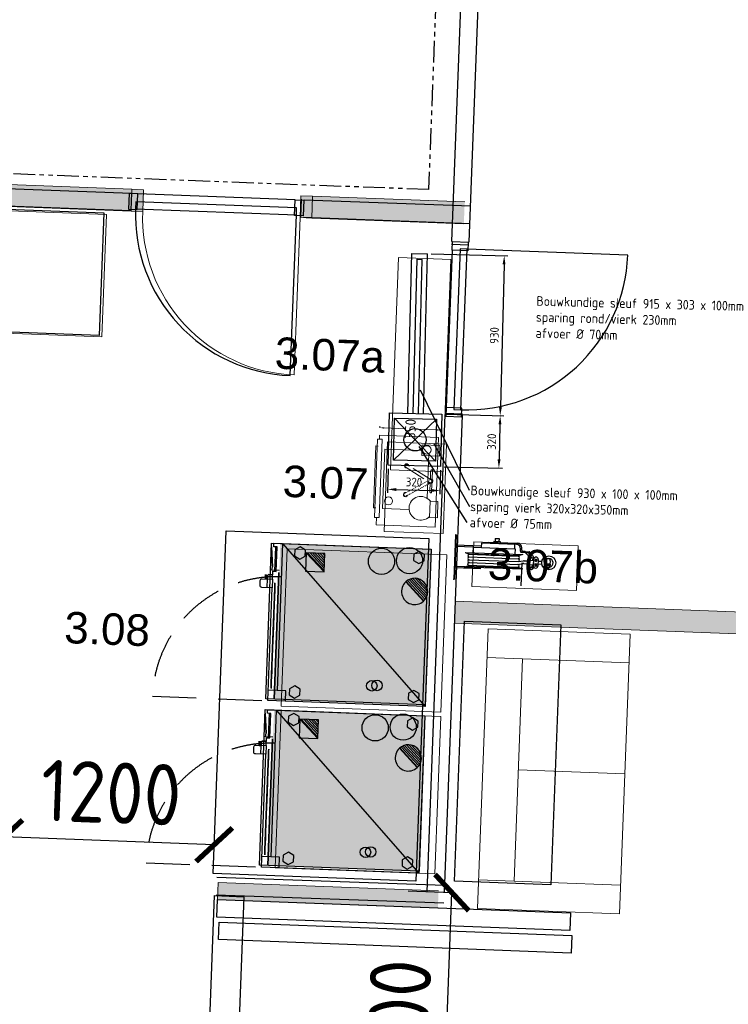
# Model space of a CAD drawing. Header units: millimetres. Extents: x 119024465 to 119292677, y 483022511 to 483148062.
# Tile 79 of 162: x 119096365 to 119100415, y 483063350 to 483068979. Entities that reach past the tile are written whole.
import ezdxf

# ---------------------------------------------------------------- set-up
doc = ezdxf.new("R2010")
doc.units = ezdxf.units.MM
doc.header["$LTSCALE"] = 100
for name, pattern in [('B0703', [468.700004, 312.5, -156.200004]), ('CONTINUA', [0]), ('NASCOSTA', [0.375, 0.25, -0.125]), ('PHANTOM', [2.5, 1.25, -0.25, 0.25, -0.25, 0.25, -0.25]), ('SMALLDASH', [0.1, 0.05, -0.05])]:
    doc.linetypes.add(name, pattern=pattern)
doc.layers.get('0').update_dxf_attribs({"linetype": 'CONTINUOUS'})
doc.layers.get('Defpoints').update_dxf_attribs({"linetype": 'CONTINUOUS'})
doc.layers.add('(22) Binnenwanden', color=1, linetype='CONTINUOUS', lineweight=0)
doc.layers.add('2', color=10, linetype='CONTINUOUS', lineweight=25)
for name, color, linetype in [('200', 2, 'CONTINUOUS'), ('200-2D', 1, 'CONTINUOUS'), ('200-3D', 1, 'CONTINUOUS'), ('202', 2, 'PHANTOM'), ('204', 1, 'CONTINUOUS'), ('204 tekst fdstp', 255, 'CONTINUOUS'), ('204-2D', 7, 'CONTINUA'), ('450-2D', 6, 'CONTINUA'), ('510', 2, 'CONTINUOUS'), ('AL31----', 5, 'CONTINUOUS'), ('APPARAAT', 3, 'CONTINUOUS'), ('BEMATING', 7, 'CONTINUOUS'), ('BT00----_RUIMTENRS', 7, 'CONTINUOUS'), ('GRI-3D', 7, 'CONTINUOUS'), ('INS-3D', 3, 'CONTINUOUS'), ('LAYER22', 12, 'CONTINUOUS'), ('LAYER32', 7, 'CONTINUOUS'), ('New_0', 7, 'CONTINUOUS'), ('New_22 Binnenwanden', 7, 'CONTINUOUS'), ('New_22 Binnenwanden Deuren', 7, 'CONTINUOUS'), ('New_22 Binnenwanden Doorsnede-arcering', 7, 'CONTINUOUS'), ('New_82 Losse inrichting.LOSSE INRICHTING', 7, 'CONTINUOUS'), ('VETRI-3D', 7, 'CONTINUOUS')]:
    doc.layers.add(name, color=color, linetype=linetype)
doc.styles.add('GENERATED_STYLE_1', font='arial.ttf')
doc.styles.get("Standard").update_dxf_attribs({"font": 'ISOCP.SHX'})
doc.dimstyles.new('GB-HOME', dxfattribs={"dimscale": 20, "dimtxt": 2.5, "dimasz": 2.5, "dimexe": 1, "dimexo": 1, "dimgap": 1, "dimtad": 1, "dimdec": 0, "dimzin": 0, "dimdsep": 46, "dimtxsty": 'Standard', "dimcen": 0.09, "dimadec": 0, "dimazin": 0, "dimtfac": 1, "dimtdec": 0, "dimtofl": 0, "dimtmove": 0, "dimatfit": 3, "dimfxl": 1, "dimtolj": 1, "dimtzin": 0, "dimarcsym": 0})
doc.dimstyles.new('PS 1-100', dxfattribs={"dimtxt": 350, "dimasz": 200, "dimexe": 1, "dimexo": 1, "dimgap": 100, "dimtad": 1, "dimdec": 0, "dimzin": 12, "dimdsep": 46, "dimtxsty": 'Standard', "dimblk": 'ARCHTICK', "dimcen": 0.09, "dimclrt": 2, "dimadec": 0, "dimazin": 0, "dimtfac": 1, "dimtdec": 0, "dimtofl": 0, "dimtmove": 0, "dimatfit": 3, "dimfxl": 1, "dimtolj": 1, "dimtzin": 0, "dimarcsym": 0})
doc.dimstyles.get("Standard").update_dxf_attribs({"dimtxt": 0.18, "dimasz": 0.18, "dimexe": 0.18, "dimexo": 0.0625, "dimgap": 0.09, "dimtad": 0, "dimtih": 1, "dimtoh": 1, "dimdec": 4, "dimzin": 0, "dimdsep": 46, "dimtxsty": 'Standard', "dimcen": 0.09, "dimadec": 0, "dimazin": 0, "dimtfac": 1, "dimtdec": 4, "dimtofl": 0, "dimtmove": 0, "dimatfit": 3, "dimfxl": 1, "dimtolj": 1, "dimtzin": 0, "dimarcsym": 0})

# ---------------------------------------------------------------- blocks, each defined once
blk = doc.blocks.new('32-PPRAS')
at = {"layer": 'LAYER32', "color": 2, "linetype": 'Continuous'}
blk.add_lwpolyline([(0, 90), (-50, 90), (-50, 0), (0, 0)], close=True, dxfattribs=at)
blk = doc.blocks.new('32-PPLAS')
at = {"layer": 'LAYER32', "color": 2, "linetype": 'Continuous'}
blk.add_lwpolyline([(0, 90), (50, 90), (50, 0), (0, 0)], close=True, dxfattribs=at)
blk = doc.blocks.new('deur90')
at = {"layer": 'LAYER22', "color": 2, "linetype": 'Continuous'}
for points in [[(-227.4, 1169.9), (-327.4, 1169.9)], [(-327.4, 199.9), (-227.4, 199.9)]]:
    blk.add_lwpolyline(points, dxfattribs=at)
at = {"layer": 'LAYER32', "color": 1, "linetype": 'Continuous'}
blk.add_lwpolyline([(-317.4, 225.4, -0.414214), (-1236.8, 1144.9), (-317.4, 1144.9)], format="xyb", dxfattribs=at)
for points in [[(-317.4, 224.9), (-317.4, 1144.9), (-277.4, 1144.9), (-277.4, 224.9), (-317.4, 224.9), (-317.4, 1144.9)], [(-232.4, 1134.9), (-232.4, 234.9)]]:
    blk.add_lwpolyline(points, dxfattribs=at)
at = {"layer": 'LAYER32', "yscale": -1, "rotation": 270.0000006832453}
for name, p in [('32-PPLAS', (-232.4, 1184.9)), ('32-PPRAS', (-232.4, 184.9))]:
    blk.add_blockref(name, p, dxfattribs=at)
blk = doc.blocks.new('_ArchTick')
at = {"color": 0, "linetype": 'ByBlock', "const_width": 0.15}
blk.add_lwpolyline([(-0.5, -0.5), (0.5, 0.5)], dxfattribs=at)
blk = doc.blocks.new('*D321')
at = {"layer": '200-2D', "color": 0, "lineweight": -2, "transparency": 16777216}
for p, q in [((119098584, 483063998.5), (119098835.8, 483063988.9)), ((119098774.2, 483062390.1), (119098834.8, 483063988.9)), ((119098523.3, 483062399.6), (119098775.2, 483062390.1))]:
    blk.add_line(p, q, dxfattribs=at)
at = {"layer": 'Defpoints', "color": 0, "transparency": 16777216}
for p in [(119098583, 483063998.5), (119098834.8, 483063988.9), (119098522.3, 483062399.7)]:
    blk.add_point(p, dxfattribs=at)
at = {"layer": '200-2D', "color": 0, "lineweight": -2, "transparency": 16777216, "xscale": 200, "yscale": 200, "zscale": 200}
for p, rotation in [((119098834.8, 483063988.9), 87.82789999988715), ((119098774.2, 483062390.1), 267.8278999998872)]:
    blk.add_blockref('_ArchTick', p, dxfattribs=dict(at, rotation=rotation))
at = {"layer": '200-2D', "color": 2, "transparency": 16777216, "insert": (119098529.7, 483063199.9), "char_height": 350, "attachment_point": 5, "rotation": 87.8279}
blk.add_mtext('\\A1;1600', dxfattribs=at)
blk = doc.blocks.new('AF')
at = {"layer": '450-2D'}
blk.add_circle((0, 0), 7.5, dxfattribs=at)
blk = doc.blocks.new('*X203')
at = {"color": 0}
for p, q in [((286.774344, 2204.447934), (296.618251, 2214.291842)), ((286.774344, 2205.862148), (295.204037, 2214.291842)), ((286.774344, 2207.276361), (293.789824, 2214.291842)), ((286.774344, 2208.690575), (292.37561, 2214.291842)), ((286.774344, 2210.104788), (290.961397, 2214.291842)), ((286.774344, 2211.519002), (289.547183, 2214.291842)), ((286.774344, 2212.933216), (288.13297, 2214.291842))]:
    blk.add_line(p, q, dxfattribs=at)
blk = doc.blocks.new('FM')
at = {"layer": '450-2D'}
for p, q in [((10.606602, 0), (0, 0)), ((0, 0), (0, -10.606602)), ((0, -10.606602), (10.606602, 0)), ((10.606602, -10.606602), (10.606602, 0)), ((0, -10.606602), (10.606602, -10.606602))]:
    blk.add_line(p, q, dxfattribs=at)
blk.add_blockref('*X203', (-286.774344, -2214.291842), dxfattribs=at)
blk = doc.blocks.new('*X205')
at = {"color": 0}
for p, q in [((313.99, 2209.04), (321.51, 2216.55)), ((314.11, 2207.74), (322.8, 2216.44)), ((314.16, 2210.62), (319.93, 2216.39)), ((314.4, 2206.62), (323.93, 2216.15)), ((314.82, 2205.62), (324.92, 2215.72)), ((315.1, 2212.98), (317.57, 2215.44)), ((315.35, 2204.74), (325.8, 2215.19)), ((315.99, 2203.96), (326.58, 2214.56))]:
    blk.add_line(p, q, dxfattribs=at)
blk = doc.blocks.new('S')
at = {"layer": '450-2D'}
blk.add_line((-5.3, -5.3), (5.3, 5.3), dxfattribs=at)
for start, end in [(45, 225), (225, 45)]:
    blk.add_arc((0, 0), 7.5, start, end, dxfattribs=at)
blk.add_blockref('*X205', (-321.49, -2209.05), dxfattribs=at)
blk = doc.blocks.new('COE201T')
at = {"layer": '200-2D'}
blk.add_lwpolyline([(0, 0), (90, 0), (90, -90), (25.5, -90), (25.5, -96, -0.414214), (24.5, -97), (21.5, -97, -0.414214), (20.5, -96), (20.5, -90), (16, -90), (16, -88), (2, -88), (2, -90), (0, -90)], format="xyb", close=True, dxfattribs=at)
at = {"layer": '200-3D'}
for points in [[(3.25, -3.77), (1.5, -6.8), (3.25, -9.83), (6.75, -9.83), (8.5, -6.8), (6.75, -3.77)], [(82.75, -3.77), (81, -6.8), (82.75, -9.83), (86.25, -9.83), (88, -6.8), (86.25, -3.77)], [(3.25, -71.87), (1.5, -74.9), (3.25, -77.93), (6.75, -77.93), (8.5, -74.9), (6.75, -71.87)], [(86.25, -77.93), (88, -74.9), (86.25, -71.87), (82.75, -71.87), (81, -74.9), (82.75, -77.93)]]:
    blk.add_lwpolyline(points, close=True, dxfattribs=at)
at = {"layer": '200-3D', "elevation": 26}
blk.add_lwpolyline([(15.5, -86.3), (15.5, -90.5), (13.5, -90.3), (13.5, -90.3), (2, -91.3), (0, -91.3), (0, -86.3)], dxfattribs=at)
at = {"layer": '200-3D', "extrusion": (0, -1, 0)}
for points, elevation in [([(16.5, 26), (16.5, 174.8), (89, 174.8), (89, 26)], 86.5), ([(25.5, 98.8), (24.35, 99.03), (23.38, 99.68), (22.73, 100.65), (22.5, 101.8), (22.5, 165.8), (22.73, 166.95), (23.38, 167.92), (24.35, 168.57), (25.5, 168.8), (80, 168.8), (81.15, 168.57), (82.12, 167.92), (82.77, 166.95), (83, 165.8), (83, 101.8), (82.77, 100.65), (82.12, 99.68), (81.15, 99.03), (80, 98.8)], 88.5)]:
    blk.add_lwpolyline(points, close=True, dxfattribs=dict(at, elevation=elevation))
at = {"layer": '200-3D', "extrusion": (1, 0, 0), "elevation": 18}
blk.add_lwpolyline([(-92.5, 92.94), (-90.5, 92.94), (-90.5, 97.94), (-92.5, 96.94)], dxfattribs=at)
at = {"layer": '200-3D'}
blk.add_circle((79, -28, 174.8), 3, dxfattribs=at)
for points in [[(0, -86.3, 26), (0, 0, 26), (89, -86.3, 26), (89, 0, 26)], [(18, -94.5, 82.94), (18, -92.5, 82.94), (21, -94.5, 82.94), (21, -92.5, 82.94)]]:
    blk.add_solid(points, dxfattribs=at)
at = {"layer": '200-3D', "invisible_edges": 15}
for points in [[(0, -86.3, 174.8), (2, -91.3, 174.8), (13.5, -90.3, 174.8), (15.5, -86.3, 174.8)], [(0, -91.3, 174.8), (2, -91.3, 174.8), (0, -86.3, 174.8)], [(0, -91.3, 26), (2, -91.3, 26), (0, -86.3, 26)], [(0, -86.3, 26), (2, -91.3, 26), (13.5, -90.3, 26), (15.5, -86.3, 26)], [(15.5, -86.3, 174.8), (15.5, -86.3, 174.8), (15.5, -90.5, 174.8), (13.5, -90.3, 174.8)], [(15.5, -86.3, 26), (15.5, -86.3, 26), (15.5, -90.5, 26), (13.5, -90.3, 26)], [(22.5, -90.5, 168.8), (16.5, -90.5, 168.8), (16.5, -90.5, 98.8), (22.5, -90.5, 98.8)], [(16.5, -90.5, 168.8), (16.5, -90.5, 174.8), (89, -90.5, 174.8), (89, -90.5, 168.8)], [(16.5, -90.5, 26), (16.5, -90.5, 98.8), (89, -90.5, 98.8), (89, -90.5, 26)], [(18, -92.5, 92.94), (18, -90.5, 92.94), (18, -90.5, 97.94), (18, -92.5, 96.94)], [(21, -92.5, 92.94), (21, -90.5, 92.94), (21, -90.5, 97.94), (21, -92.5, 96.94)], [(25.5, -90.5, 168.8), (24.35, -90.5, 168.57), (23.38, -90.5, 167.92), (22.5, -90.5, 168.8)], [(22.5, -90.5, 165.8), (22.73, -90.5, 166.95), (23.38, -90.5, 167.92), (22.5, -90.5, 168.8)], [(22.5, -90.5, 101.8), (22.73, -90.5, 100.65), (23.38, -90.5, 99.68), (22.5, -90.5, 98.8)], [(25.5, -90.5, 98.8), (24.35, -90.5, 99.03), (23.38, -90.5, 99.68), (22.5, -90.5, 98.8)], [(80, -90.5, 98.8), (81.15, -90.5, 99.03), (82.12, -90.5, 99.68), (83, -90.5, 98.8)], [(80, -90.5, 168.8), (81.15, -90.5, 168.57), (82.12, -90.5, 167.92), (83, -90.5, 168.8)], [(83, -90.5, 101.8), (82.77, -90.5, 100.65), (82.12, -90.5, 99.68), (83, -90.5, 98.8)], [(83, -90.5, 165.8), (82.77, -90.5, 166.95), (82.12, -90.5, 167.92), (83, -90.5, 168.8)], [(83, -90.5, 168.8), (89, -90.5, 168.8), (89, -90.5, 98.8), (83, -90.5, 98.8)]]:
    blk.add_3dface(points, dxfattribs=at)
at = {"layer": '204-2D'}
for p, q in [((0, -85), (90, 0)), ((0, -85), (84, -85)), ((2, -89), (16, -89)), ((19, -85), (19, -90)), ((20.5, -93), (25.5, -93))]:
    blk.add_line(p, q, dxfattribs=at)
for points in [[(90, -80), (84, -80), (84, -90)], [(20.5, -90), (25.5, -90)]]:
    blk.add_lwpolyline(points, dxfattribs=at)
at = {"layer": '204-2D', "linetype": 'NASCOSTA'}
blk.add_lwpolyline([(19, -85, 0.414214), (90, -156), (90, -90)], format="xyb", dxfattribs=at)
at = {"layer": '204-2D'}
blk.add_circle((79.31, -31), 3, dxfattribs=at)
at = {"layer": 'GRI-3D'}
blk.add_3dface([(2, -91.31, 26), (13.5, -90.31, 26), (13.5, -90.31, 169.8), (2, -91.31, 169.8)], dxfattribs=at)
at = {"layer": 'INS-3D'}
blk.add_lwpolyline([(0, 0), (89, 0), (89, -91.3), (0, -91.3)], close=True, dxfattribs=at)
at = {"layer": 'VETRI-3D'}
for points in [[(26.81, -88.5, 149.03), (35.11, -88.5, 157.33)], [(26.81, -88.5, 106.03), (35.11, -88.5, 114.33)], [(28.81, -88.5, 155.03), (37.11, -88.5, 163.33)], [(28.81, -88.5, 112.03), (37.11, -88.5, 120.33)], [(30.1, -88.5, 130.04), (35.64, -88.5, 135.58)], [(42.62, -88.5, 153.66), (48.15, -88.5, 159.2)], [(42.62, -88.5, 131.66), (48.15, -88.5, 137.2)], [(42.62, -88.5, 110.66), (48.15, -88.5, 116.2)], [(45.62, -88.5, 131.66), (51.15, -88.5, 137.2)], [(47.57, -88.5, 146.87), (55.87, -88.5, 155.17)], [(47.57, -88.5, 103.87), (55.87, -88.5, 112.17)], [(53.57, -88.5, 148.87), (61.87, -88.5, 157.17)], [(53.57, -88.5, 105.87), (61.87, -88.5, 114.17)], [(64.16, -88.5, 130.28), (69.69, -88.5, 135.81)], [(69.99, -88.5, 157.95), (75.53, -88.5, 163.49)], [(69.99, -88.5, 114.95), (75.53, -88.5, 120.49)], [(71.99, -88.5, 123.95), (77.53, -88.5, 129.49)], [(76.17, -88.5, 147.17), (78.94, -88.5, 149.94)], [(76.17, -88.5, 104.17), (78.94, -88.5, 106.94)]]:
    blk.add_polyline3d(points, dxfattribs=at)
at = {"layer": 'VETRI-3D', "invisible_edges": 15}
blk.add_3dface([(22.5, -88.5, 98.8), (22.5, -88.5, 168.8), (83, -88.5, 168.8), (83, -88.5, 98.8)], dxfattribs=at)
at = {"layer": '450-2D'}
for name, p in [('AF', (7, -12.15)), ('S', (24.47, -8.56)), ('AF', (8, -28.15)), ('FM', (4.7, -60.7))]:
    blk.add_blockref(name, p, dxfattribs=at)
at = {"layer": 'INS-3D', "flags": 9}
for tag, p in [('DIST', (0, 0)), ('ANGOLO', (0, -1.5))]:
    blk.add_attdef(tag, p, '', height=1, dxfattribs=at)
blk = doc.blocks.new('*D322')
at = {"layer": '200-2D', "color": 0, "lineweight": -2, "transparency": 16777216}
for p, q in [((119096277.8, 483064321.3), (119096277.2, 483064307)), ((119097476.4, 483064262.6), (119096277.2, 483064308)), ((119097476.9, 483064275.8), (119097476.3, 483064261.6))]:
    blk.add_line(p, q, dxfattribs=at)
at = {"layer": 'Defpoints', "color": 0, "transparency": 16777216}
for p in [(119096277.2, 483064308), (119096277.8, 483064322.3), (119097476.9, 483064276.8)]:
    blk.add_point(p, dxfattribs=at)
at = {"layer": '200-2D', "color": 0, "lineweight": -2, "transparency": 16777216, "xscale": 200, "yscale": 200, "zscale": 200}
for p, rotation in [((119096277.2, 483064308), 177.8278999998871), ((119097476.4, 483064262.6), 357.8278999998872)]:
    blk.add_blockref('_ArchTick', p, dxfattribs=dict(at, rotation=rotation))
at = {"layer": '200-2D', "color": 2, "transparency": 16777216, "insert": (119096887.2, 483064560.1), "char_height": 350, "attachment_point": 5, "rotation": 357.8279}
blk.add_mtext('\\A1;1200', dxfattribs=at)
blk = doc.blocks.new('*D381')
at = {"layer": '204', "color": 0, "linetype": 'Continuous', "lineweight": 0, "transparency": 16777216}
for p, q in [((46552.9, 18476.2), (46544.3, 18476.2)), ((46552.9, 18126.2), (46544.3, 18126.2))]:
    blk.add_line(p, q, dxfattribs=at)
at = {"layer": '204', "color": 1, "linetype": 'Continuous', "lineweight": 0, "transparency": 16777216}
for p, q in [((46544.5, 18451.2), (46544.5, 18331.3)), ((46544.5, 18151.2), (46544.5, 18271.2))]:
    blk.add_line(p, q, dxfattribs=at)
for points in [[(46540.3, 18451.2), (46548.6, 18451.2), (46544.5, 18476.2)], [(46540.3, 18151.2), (46548.6, 18151.2), (46544.5, 18126.2)]]:
    blk.add_solid(points, dxfattribs=at)
at = {"layer": 'Defpoints', "color": 0, "linetype": 'Continuous', "lineweight": 0, "transparency": 16777216}
for p in [(46544.5, 18476.2), (46552.9, 18476.2), (46552.9, 18126.2)]:
    blk.add_point(p, dxfattribs=at)
at = {"layer": '204', "color": 7, "linetype": 'Continuous', "lineweight": 0, "transparency": 16777216, "insert": (46544.5, 18301.2), "char_height": 60, "attachment_point": 5}
blk.add_mtext('\\A1;350', dxfattribs=at)
blk = doc.blocks.new('slanghaspel')
at = {"layer": '2'}
for p, q in [((-435.8, 240.1), (-435.8, 214.7)), ((-435.8, 240.1), (-235.8, 240.1)), ((-394.6, 240.1), (-394.6, 246.5)), ((-394.6, 246.5), (-229.4, 246.5)), ((-365.9, 252.8), (-327.8, 252.8)), ((-365.9, 252.8), (-365.9, 246.5)), ((-357.9, 268.7), (-335.7, 268.7)), ((-357.9, 268.7), (-357.9, 252.8)), ((-335.7, 268.7), (-335.7, 252.8)), ((-327.8, 252.8), (-327.8, 246.5)), ((-245.4, 240.1), (-245.4, 214.7)), ((-527, 183), (-507, 176.2)), ((-527, 183), (-197, 183)), ((-507, 176.2), (-217, 176.2)), ((-501.9, 173.3), (-222, 173.3)), ((-482.6, 214.7), (-482.6, 183)), ((-482.6, 214.7), (-241.4, 214.7)), ((-241.4, 214.7), (-241.4, 183)), ((-197, 183), (-217, 176.2)), ((-210.4, 201.3), (-210.4, 214.7)), ((-204, 207.7), (-204, 221.1)), ((-182.9, 195), (-204, 195)), ((-182.9, 201.3), (-197.7, 201.3)), ((-182.9, 195), (-159.9, 193.9)), ((-164.7, 177.7), (-182.9, 195)), ((-182.7, 201.3), (-159.6, 200.3)), ((-164.7, 177.7), (-158.3, 177.7)), ((-164.7, 101.5), (-164.7, 177.7)), ((-158.3, 177.7), (-159.9, 193.9)), ((-158.3, 101.5), (-158.3, 177.7)), ((-158.3, 171.9), (-139.3, 167.2)), ((-164.7, 101.5), (-164.7, 114.2)), ((-158.3, 152.3), (-132.9, 152.3)), ((-158.3, 126.9), (-132.9, 126.9)), ((-158.3, 101.5), (-158.3, 115)), ((-139.3, 167.2), (-139.3, 152.3)), ((-139.3, 112), (-139.3, 126.9)), ((-132.9, 120.6), (-132.9, 158.6)), ((-132.9, 126.9), (-132.9, 152.3)), ((-120.2, 159.1), (-125.5, 156)), ((-125.5, 156), (-125.5, 149.9)), ((-125.5, 149.9), (-120.2, 146.9)), ((-120.2, 132.6), (-125.5, 129.5)), ((-125.5, 129.5), (-125.5, 123.4)), ((-125.5, 123.4), (-120.2, 120.3)), ((-121, 157.8), (-121, 148.2)), ((-121, 131.3), (-121, 121.8)), ((-114.9, 156), (-120.2, 159.1)), ((-120.2, 146.9), (-114.9, 149.9)), ((-114.9, 129.5), (-120.2, 132.6)), ((-120.2, 120.3), (-114.9, 123.4)), ((-119.4, 157.8), (-119.4, 148.2)), ((-119.4, 131.3), (-119.4, 121.8)), ((-114.9, 149.9), (-114.9, 156)), ((-114.9, 123.4), (-114.9, 129.5)), ((-107.6, 158.6), (-107.6, 120.6)), ((-107.6, 148.9), (-85.9, 148.9)), ((-107.6, 132.5), (-85.7, 132.5)), ((-58.2, 133.7), (-58.2, 165.2)), ((-38.7, 133.1), (-57.6, 133.1)), ((-56.1, 127), (-57.4, 127)), ((-57.1, 166), (-47.3, 166)), ((-40.3, 127), (-56.1, 127)), ((-56.1, 116.2), (-56.1, 124.4)), ((-56.1, 116.2), (-55.4, 115.5)), ((-40.3, 116.2), (-56.1, 116.2)), ((-40.9, 115.5), (-55.4, 115.5)), ((-53.4, 130.7), (-55.1, 130.7)), ((-53.4, 129.5), (-55.1, 129.5)), ((-54, 115.5), (-54, 112.6)), ((-41.3, 130.7), (-43, 130.7)), ((-41.3, 129.5), (-43, 129.5)), ((-42.4, 115.5), (-42.4, 112.6)), ((-40.3, 116.2), (-40.9, 115.5)), ((-39, 127), (-40.3, 127)), ((-40.3, 116.2), (-40.3, 124.4)), ((-39.9, 153.8), (-39.9, 158.7)), ((-37.5, 134.3), (-37.5, 150.7)), ((-527, 100.5), (-507, 107.2)), ((-527, 100.5), (-197, 100.5)), ((-507, 107.2), (-217, 107.2)), ((-501.9, 109.9), (-222, 109.9)), ((-435.8, 92.7), (-435.8, 100.5)), ((-197, 100.5), (-217, 107.2)), ((-164.7, 101.5), (-158.3, 101.5)), ((-158.3, 107.3), (-139.3, 112)), ((-52.8, 111.3), (-43.6, 111.3)), ((-580.9, 28.1), (-584.9, 28.1))]:
    blk.add_line(p, q, dxfattribs=at)
for centre, radius in [((-46.7, 141.2), 40), ((-146.3, 112.7), 2.19), ((-145.9, 166.3), 2.01), ((-120.2, 153), 4.84), ((-120.2, 126.5), 4.84)]:
    blk.add_circle(centre, radius, dxfattribs=at)
for centre, radius, start, end in [((-235.8, 214.7), 25.4, 0, 90), ((-229.4, 221.1), 25.4, 0, 90), ((-204, 201.3), 6.35, 180, 270), ((-197.7, 207.7), 6.35, 180, 270), ((-160.1, 197.1), 3.2, 274.1742, 96.0627), ((-145.6, 166.4), 12.7, 299.9215, 155.9921), ((-120.2, 158.6), 12.7, 0, 180), ((-178.2, 139.7), 22, 334.4678, 25.5322), ((-145.6, 112.7), 12.7, 204.0079, 60.0785), ((-113.1, 139.7), 22, 154.4678, 205.5322), ((-120.2, 120.6), 12.7, 180, 0), ((-46.7, 141.2), 25.1, 118.4492, 248.4354), ((-57.3, 130.1), 3.05, 91.4493, 268.5507), ((-57.1, 164.8), 1.22, 90, 165.5462), ((-57.6, 133.7), 0.609, 180, 270), ((-59.1, 124.4), 3.04, 0, 59.7263), ((-58.1, 130.1), 3.14, 284.1579, 75.8421), ((-51.7, 130.1), 1.81, 144.163, 180), ((-51.7, 130.1), 1.81, 180, 215.837), ((-50, 128.9), 3.87, 119.836, 144.163), ((-50, 131.3), 3.87, 215.837, 240.164), ((-48.9, 126.9), 6.09, 103.3639, 119.836), ((-48.9, 133.2), 6.09, 240.164, 256.6361), ((-48.2, 123.9), 9.23, 90, 103.3639), ((-48.2, 136.3), 9.23, 256.6361, 270), ((-48.2, 123.9), 9.23, 76.6361, 90), ((-48.2, 136.3), 9.23, 270, 283.3639), ((-47.3, 158.7), 7.31, 0, 90), ((-46.7, 141.2), 25.1, 285.5093, 90.6965), ((-47.4, 126.9), 6.09, 60.164, 76.6361), ((-47.4, 133.2), 6.09, 283.3639, 299.836), ((-46.3, 128.9), 3.87, 35.837, 60.164), ((-46.3, 131.3), 3.87, 299.836, 324.163), ((-44.7, 130.1), 1.81, 0, 35.837), ((-44.7, 130.1), 1.81, 324.163, 0), ((-38.2, 130.1), 3.14, 104.1579, 255.8421), ((-37.2, 124.4), 3.04, 120.2737, 180), ((-37.5, 153.8), 2.44, 180, 250.5288), ((-39, 130.1), 3.05, 271.4493, 88.5507), ((-38.7, 134.3), 1.22, 270, 0), ((-38.7, 150.4), 1.22, 24.4698, 70.5288), ((-52.8, 112.6), 1.22, 180, 270), ((-43.6, 112.6), 1.22, 270, 0)]:
    blk.add_arc(centre, radius, start, end, dxfattribs=at)
at = {"layer": '2', "linetype": 'ByBlock'}
for p in [(-527, 100.5), (-527, 100.5), (-197, 100.5), (-584.9, 28.1), (-584.9, 28.1)]:
    blk.add_point(p, dxfattribs=at)
at = {"layer": '510'}
for p, q in [((-580.9, 282), (-584.9, 282)), ((-584.9, 282), (-584.9, 28.1)), ((-580.9, 282), (-580.9, 28.1)), ((-435.8, 221.6), (-580.9, 221.6)), ((-482.6, 214.7), (-580.9, 214.7)), ((-501.9, 157.5), (-222, 157.5)), ((-501.9, 141.6), (-222, 141.6)), ((-501.9, 125.7), (-222, 125.7)), ((-222, 141.6), (-191.9, 147.1)), ((-222, 125.7), (-193.5, 131.2)), ((-199.2, 4.4), (-199.2, 134.7)), ((-188.8, 131.7), (-164.7, 131.7)), ((-187.4, 147.5), (-164.7, 147.5)), ((-527, 100.5), (-580.9, 100.5)), ((-435.8, 92.7), (-580.6, 92.7))]:
    blk.add_line(p, q, dxfattribs=at)
for centre, radius, start, end in [((-501.9, 165.4), 7.93, 90, 270), ((-222, 165.4), 7.93, 270, 90), ((-501.9, 149.5), 7.93, 90, 270), ((-501.9, 133.7), 7.93, 90, 270), ((-501.9, 117.8), 7.93, 90, 270), ((-222, 149.5), 7.93, 270, 90), ((-222, 133.7), 7.93, 270, 291.7039), ((-222, 117.8), 7.93, 270, 90), ((-188.8, 106.3), 25.4, 90, 100.852), ((-187.4, 122.1), 25.4, 90, 100.3532)]:
    blk.add_arc(centre, radius, start, end, dxfattribs=at)
blk = doc.blocks.new('*D267')
at = {"color": 0, "linetype": 'ByBlock', "transparency": 16777216}
for p, q in [((-33173.5, 88621.7), (-32735.6, 88621.7)), ((-32755.6, 88571.7), (-32755.6, 87757)), ((-33068.5, 87707), (-32735.6, 87707))]:
    blk.add_line(p, q, dxfattribs=at)
for points in [[(-32764, 88571.7), (-32747.3, 88571.7), (-32755.6, 88621.7)], [(-32764, 87757), (-32747.3, 87757), (-32755.6, 87707)]]:
    blk.add_solid(points, dxfattribs=at)
at = {"layer": 'Defpoints', "color": 0, "linetype": 'ByBlock', "transparency": 16777216}
for p in [(-33193.5, 88621.7), (-33088.5, 87707), (-32755.6, 87707)]:
    blk.add_point(p, dxfattribs=at)
at = {"color": 0, "linetype": 'ByBlock', "transparency": 16777216, "insert": (-32800.6, 88164.4), "char_height": 50, "attachment_point": 5, "rotation": 90}
blk.add_mtext('\\A1;930', dxfattribs=at)
blk = doc.blocks.new('*D266')
at = {"color": 0, "linetype": 'ByBlock', "transparency": 16777216}
for p, q in [((-33068.5, 87707), (-32735.6, 87707)), ((-32755.6, 87657), (-32755.6, 87457)), ((-33068.5, 87407), (-32735.6, 87407))]:
    blk.add_line(p, q, dxfattribs=at)
for points in [[(-32764, 87657), (-32747.3, 87657), (-32755.6, 87707)], [(-32764, 87457), (-32747.3, 87457), (-32755.6, 87407)]]:
    blk.add_solid(points, dxfattribs=at)
at = {"layer": 'Defpoints', "color": 0, "linetype": 'ByBlock', "transparency": 16777216}
for p in [(-33088.5, 87707), (-33088.5, 87407), (-32755.6, 87407)]:
    blk.add_point(p, dxfattribs=at)
at = {"color": 0, "linetype": 'ByBlock', "transparency": 16777216, "insert": (-32800.6, 87557), "char_height": 50, "attachment_point": 5, "rotation": 90}
blk.add_mtext('\\A1;320', dxfattribs=at)
blk = doc.blocks.new('*D265')
at = {"color": 0, "linetype": 'ByBlock', "transparency": 16777216}
for p, q in [((-33388.5, 87387), (-33388.5, 87249.9)), ((-33088.5, 87387), (-33088.5, 87249.9)), ((-33338.5, 87269.9), (-33138.5, 87269.9))]:
    blk.add_line(p, q, dxfattribs=at)
for points in [[(-33338.5, 87278.3), (-33338.5, 87261.6), (-33388.5, 87269.9)], [(-33138.5, 87278.3), (-33138.5, 87261.6), (-33088.5, 87269.9)]]:
    blk.add_solid(points, dxfattribs=at)
at = {"layer": 'Defpoints', "color": 0, "linetype": 'ByBlock', "transparency": 16777216}
for p in [(-33388.5, 87407), (-33088.5, 87407), (-33088.5, 87269.9)]:
    blk.add_point(p, dxfattribs=at)
at = {"color": 0, "linetype": 'ByBlock', "transparency": 16777216, "insert": (-33238.5, 87314.9), "char_height": 50, "attachment_point": 5}
blk.add_mtext('\\A1;320', dxfattribs=at)
blk = doc.blocks.new('Kubus 23[11]_1', base_point=(-6719.5, 41393.8))
at = {"layer": 'New_82 Losse inrichting.LOSSE INRICHTING', "color": 2, "linetype": 'B0703', "lineweight": 0, "flags": 128}
blk.add_lwpolyline([(-6419.5, 40179.3), (-6419.5, 41393.8), (-6719.5, 41393.8), (-6719.5, 40179.3)], close=True, dxfattribs=at)
blk = doc.blocks.new('Wall_3_1', base_point=(-7612.8, 37735.5))
at = {"layer": 'New_22 Binnenwanden Doorsnede-arcering', "linetype": 'Continuous', "lineweight": 0, "true_color": 0x000000}
blk.add_hatch(color=18, dxfattribs=at).paths.add_polyline_path([(-6353.1, 37785.6), (-7612.8, 37785.5), (-7612.8, 37685.5), (-6353.1, 37685.6)])
at = {"layer": 'New_22 Binnenwanden', "color": 2, "linetype": 'Continuous', "lineweight": 0, "flags": 128}
for points in [[(-6353.1, 37785.6), (-7612.8, 37785.5)], [(-7612.8, 37685.5), (-7612.8, 37785.5)], [(-7612.8, 37685.5), (-6353.1, 37685.6)]]:
    blk.add_lwpolyline(points, dxfattribs=at)
blk = doc.blocks.new('D2 24[31]_1')
at = {"layer": 'New_22 Binnenwanden Doorsnede-arcering', "linetype": 'Continuous', "lineweight": 0, "true_color": 0x000000}
for points in [[(-2284.3, 39318.2), (-2217.3, 39318.2), (-2217.3, 39443.2), (-2284.3, 39443.2)], [(-284.3, 39443.2), (-351.3, 39443.2), (-351.3, 39318.2), (-284.3, 39318.2)]]:
    blk.add_hatch(color=18, dxfattribs=at).paths.add_polyline_path(points)
at = {"layer": 'New_22 Binnenwanden Deuren', "color": 1, "linetype": 'Continuous', "lineweight": 0}
for p, q in [((-2217.3, 39443.2), (-2284.3, 39443.2)), ((-2284.3, 39443.2), (-2284.3, 39318.2)), ((-2217.3, 39318.2), (-2217.3, 39443.2)), ((-284.3, 39443.2), (-351.3, 39443.2)), ((-351.3, 39443.2), (-351.3, 39318.2)), ((-284.3, 39318.2), (-284.3, 39443.2)), ((-2284.3, 39318.2), (-2217.3, 39318.2)), ((-2217.3, 39318.2), (-2217.3, 38385.2)), ((-351.3, 39318.2), (-284.3, 39318.2)), ((-351.3, 39318.2), (-351.3, 38385.2))]:
    blk.add_line(p, q, dxfattribs=at)
at = {"layer": 'New_22 Binnenwanden Deuren', "color": 2, "linetype": 'Continuous', "lineweight": 0}
for p, q in [((-2284.3, 39318.2), (-2284.3, 39443.2)), ((-2284.3, 39318.2), (-2284.3, 39443.2)), ((-284.3, 39318.2), (-284.3, 39443.2)), ((-284.3, 39318.2), (-284.3, 39443.2))]:
    blk.add_line(p, q, dxfattribs=at)
at = {"layer": 'New_22 Binnenwanden Deuren', "color": 9, "linetype": 'Continuous', "lineweight": 0}
for centre, start, end in [((-2217.3, 39318.2), 270, 0), ((-351.3, 39318.2), 180, 270)]:
    blk.add_arc(centre, 933, start, end, dxfattribs=at)
blk = doc.blocks.new('Wall_73_1', base_point=(-6290.6, 39380.7))
at = {"layer": 'New_22 Binnenwanden Doorsnede-arcering', "linetype": 'Continuous', "lineweight": 0, "true_color": 0x000000}
for points in [[(-6228.1, 39318.2), (-2284.3, 39318.2), (-2284.3, 39443.2), (-6228.1, 39443.2)], [(-284.3, 39318.2), (2559.4, 39318.2), (2559.4, 39443.2), (-284.3, 39443.2)]]:
    blk.add_hatch(color=18, dxfattribs=at).paths.add_polyline_path(points)
at = {"layer": 'New_22 Binnenwanden', "color": 2, "linetype": 'Continuous', "lineweight": 0}
for p, q in [((-2284.3, 39318.2), (-2284.3, 39443.2)), ((-284.3, 39318.2), (-284.3, 39443.2))]:
    blk.add_line(p, q, dxfattribs=at)
at = {"layer": 'New_22 Binnenwanden', "color": 2, "linetype": 'Continuous', "lineweight": 0, "flags": 128}
for points in [[(-2284.3, 39443.2), (-6228.1, 39443.2)], [(2559.4, 39443.2), (-284.3, 39443.2)], [(2559.4, 39318.2), (2559.4, 39443.2)], [(-6228.1, 39318.2), (-2284.3, 39318.2)], [(-284.3, 39318.2), (2559.4, 39318.2)]]:
    blk.add_lwpolyline(points, dxfattribs=at)
at = {"layer": 'New_22 Binnenwanden Deuren', "color": 9, "linetype": 'Continuous', "lineweight": 0}
blk.add_blockref('D2 24[31]_1', (0, 0), dxfattribs=at)
blk = doc.blocks.new('D1 24[34]_1')
at = {"layer": 'New_22 Binnenwanden Doorsnede-arcering', "linetype": 'Continuous', "lineweight": 0, "true_color": 0x000000}
for points in [[(-8256.6, 41726), (-8256.6, 41601), (-8189.6, 41601), (-8189.6, 41726)], [(-7222.6, 41601), (-7222.6, 41726), (-7289.6, 41726), (-7289.6, 41601)]]:
    blk.add_hatch(color=18, dxfattribs=at).paths.add_polyline_path(points)
at = {"layer": 'New_22 Binnenwanden Deuren', "color": 1, "linetype": 'Continuous', "lineweight": 0}
for p, q in [((-8256.6, 41726), (-8189.6, 41726)), ((-8256.6, 41601), (-8256.6, 41726)), ((-8189.6, 41726), (-8189.6, 41601)), ((-7289.6, 41601), (-7289.6, 41726)), ((-7289.6, 41726), (-7222.6, 41726)), ((-7222.6, 41726), (-7222.6, 41601)), ((-8189.6, 41601), (-8256.6, 41601)), ((-7222.6, 41601), (-7289.6, 41601)), ((-7289.6, 41601), (-7289.6, 40701))]:
    blk.add_line(p, q, dxfattribs=at)
at = {"layer": 'New_22 Binnenwanden Deuren', "color": 2, "linetype": 'Continuous', "lineweight": 0}
for p, q in [((-8256.6, 41601), (-8256.6, 41726)), ((-8256.6, 41601), (-8256.6, 41726)), ((-7222.6, 41601), (-7222.6, 41726)), ((-7222.6, 41601), (-7222.6, 41726))]:
    blk.add_line(p, q, dxfattribs=at)
at = {"layer": 'New_22 Binnenwanden Deuren', "color": 9, "linetype": 'Continuous', "lineweight": 0}
blk.add_arc((-7289.6, 41601), 900, 180, 270, dxfattribs=at)
blk = doc.blocks.new('Wall_74_1', base_point=(-6290.6, 41663.5))
at = {"layer": 'New_22 Binnenwanden Doorsnede-arcering', "linetype": 'Continuous', "lineweight": 0, "true_color": 0x000000}
for points in [[(-13277.5, 41601), (-8256.6, 41601), (-8256.6, 41726), (-13277.5, 41726)], [(-7222.6, 41601), (-6353.1, 41601), (-6353.1, 41726), (-7222.6, 41726)]]:
    blk.add_hatch(color=18, dxfattribs=at).paths.add_polyline_path(points)
at = {"layer": 'New_22 Binnenwanden', "color": 2, "linetype": 'Continuous', "lineweight": 0}
for p, q in [((-8256.6, 41601), (-8256.6, 41726)), ((-7222.6, 41601), (-7222.6, 41726))]:
    blk.add_line(p, q, dxfattribs=at)
at = {"layer": 'New_22 Binnenwanden', "color": 2, "linetype": 'Continuous', "lineweight": 0, "flags": 128}
for points in [[(-8256.6, 41726), (-12131.5, 41726)], [(-6353.1, 41726), (-7222.6, 41726)], [(-13277.5, 41601), (-8256.6, 41601)], [(-7222.6, 41601), (-6353.1, 41601)]]:
    blk.add_lwpolyline(points, dxfattribs=at)
at = {"layer": 'New_22 Binnenwanden Deuren', "color": 9, "linetype": 'Continuous', "lineweight": 0}
blk.add_blockref('D1 24[34]_1', (0, 0), dxfattribs=at)
blk = doc.blocks.new('Kubus 23[25]_1', base_point=(-13185.3, 40876))
at = {"layer": 'New_82 Losse inrichting.LOSSE INRICHTING', "color": 2, "linetype": 'Continuous', "lineweight": 0, "flags": 128}
blk.add_lwpolyline([(-8396.3, 41576), (-13185.3, 41576), (-13185.3, 40876), (-8396.3, 40876)], close=True, dxfattribs=at)
blk = doc.blocks.new('Kubus 23[65]_1', base_point=(-7291.1, 37881.3))
at = {"layer": 'New_82 Losse inrichting.LOSSE INRICHTING', "color": 2, "linetype": 'Continuous', "lineweight": 0, "flags": 128}
blk.add_lwpolyline([(-6378.1, 38781.3), (-7291.1, 38781.3), (-7291.1, 37881.3), (-6378.1, 37881.3)], close=True, dxfattribs=at)
blk = doc.blocks.new('Kubus 23[66]_1', base_point=(-7291.1, 38805.6))
at = {"layer": 'New_82 Losse inrichting.LOSSE INRICHTING', "color": 2, "linetype": 'Continuous', "lineweight": 0, "flags": 128}
blk.add_lwpolyline([(-6378.1, 39705.6), (-7291.1, 39705.6), (-7291.1, 38805.6), (-6378.1, 38805.6)], close=True, dxfattribs=at)
blk = doc.blocks.new('Bankstel 2-zits 23 KM[89]_1', base_point=(-5314.5, 38493.3))
at = {"layer": 'New_82 Losse inrichting.LOSSE INRICHTING', "color": 2, "linetype": 'Continuous', "lineweight": 0}
for p, q in [((-5314.5, 39293.3), (-6127.3, 39293.3)), ((-6127.3, 39293.3), (-6127.3, 37693.3)), ((-5314.5, 37693.3), (-5314.5, 39293.3)), ((-6127.3, 39129.2), (-5314.5, 39129.2)), ((-5924.1, 37857.4), (-5924.1, 39129.2)), ((-5314.5, 38493.3), (-5924.1, 38493.3)), ((-6127.3, 37857.4), (-5314.5, 37857.4)), ((-6127.3, 37693.3), (-5314.5, 37693.3))]:
    blk.add_line(p, q, dxfattribs=at)
blk = doc.blocks.new('Kubus 24[142]_1', base_point=(-6741.8, 39826.9))
at = {"layer": 'New_82 Losse inrichting.LOSSE INRICHTING', "color": 2, "linetype": 'Continuous', "lineweight": 0, "flags": 128}
blk.add_lwpolyline([(-6404.7, 40338.9), (-6741.8, 40338.9), (-6741.8, 39826.9), (-6404.7, 39826.9)], close=True, dxfattribs=at)
blk = doc.blocks.new('Kubus 24[143]_1', base_point=(-6228.1, 39530.5))
at = {"layer": 'New_82 Losse inrichting.LOSSE INRICHTING', "color": 2, "linetype": 'Continuous', "lineweight": 0, "flags": 128}
blk.add_lwpolyline([(-5630.9, 39786.7), (-6228.1, 39786.7), (-6228.1, 39530.5), (-5630.9, 39530.5)], close=True, dxfattribs=at)
blk = doc.blocks.new('haccphandenwasbak')
at = {"layer": '200', "lineweight": 0}
for p, q in [((186.9, -56), (146.9, -56)), ((254.7, -56), (214.8, -56)), ((190.1, -66.4), (134.3, -66.4)), ((267.2, -66.4), (211.4, -66.4))]:
    blk.add_line(p, q, dxfattribs=at)
for centre, radius, start, end in [((118.6, 82.1), 12.4, 344.1662, 257.0862), ((283.1, 82.1), 12.4, 282.9138, 195.8338), ((200.9, -56.8), 14.1, 96.837, 176.7575), ((200.9, -56.8), 14.1, 334.2825, 21.9105), ((200.8, -57.2), 14.1, 220.8086, 319.1914)]:
    blk.add_arc(centre, radius, start, end, dxfattribs=at)
at = {"layer": '200-2D', "linetype": 'Continuous', "lineweight": 0}
for points in [[(35.4, 58.9), (35.4, 210.7), (375, 210.7), (375, -6)], [(358.8, -42.4), (102.6, -42.4)]]:
    blk.add_lwpolyline(points, dxfattribs=at)
for points in [[(346.7, -1.4), (406.1, -1.4), (406.1, -103.2), (346.7, -103.2)], [(-7.1, -59.4), (86.3, -59.4), (86.3, -104.6), (-7.1, -104.6)]]:
    blk.add_lwpolyline(points, close=True, dxfattribs=at)
for centre, radius in [((79.2, 178.2), 23), ((379.2, -29.7), 24)]:
    blk.add_circle(centre, radius, dxfattribs=at)
blk.add_arc((43.9, -8.5), 67.9, 308.7173, 228.5902, dxfattribs=at)
at = {"layer": '202', "linetype": 'SMALLDASH', "lineweight": 0}
blk.add_lwpolyline([(195.1, -64), (109.5, 80.6, -0.681466), (124.2, 89.4), (209.8, -55.3, -0.681466)], format="xyb", close=True, dxfattribs=at)
at = {"layer": '202', "lineweight": 0}
blk.add_lwpolyline([(206.6, -64), (292.2, 80.6, 0.681466), (277.5, 89.4), (191.9, -55.3, 0.681466)], format="xyb", close=True, dxfattribs=at)
at = {"layer": '204', "lineweight": 0}
for p, q in [((188.8, -56), (186.8, -56)), ((214.8, -56), (212.8, -56)), ((211.4, -66.4), (190.1, -66.4))]:
    blk.add_line(p, q, dxfattribs=at)
at = {"layer": '204', "linetype": 'Continuous', "lineweight": 0}
blk.add_lwpolyline([(430.2, 243.2), (452.3, 243.2), (452.3, -93.9), (-60.2, -93.9), (-60.2, 243.2), (-18.4, 243.2)], dxfattribs=at)
at = {"layer": '204', "lineweight": 0}
for centre, radius, start, end in [((144.4, -67.1), 11.1, 77.5617, 144.9438), ((132.9, -54.5), 14.1, 352.5005, 353.8722), ((200.9, -56.8), 12.1, 104.5262, 198.9939), ((200.9, -56.8), 12.1, 279.7537, 14.2214), ((257.1, -67.1), 11.1, 35.0562, 102.4383), ((268.7, -54.5), 14.1, 186.1278, 187.4995), ((121.2, -61.2), 14.1, 338.3423, 1.6352), ((280.3, -61.2), 14.1, 178.3648, 201.6577)]:
    blk.add_arc(centre, radius, start, end, dxfattribs=at)
at = {"layer": '510', "linetype": 'Continuous', "lineweight": 0}
blk.add_lwpolyline([(-18.4, 254.5), (430.2, 254.5), (430.2, 227.7), (-18.4, 227.7)], close=True, dxfattribs=at)
blk.add_lwpolyline([(36.8, 248.9), (36.8, 261.6), (390.6, 261.6), (390.6, 248.9)], dxfattribs=at)
at = {"layer": '204', "linetype": 'Continuous', "lineweight": 0}
dim = blk.add_linear_dim(base=(495.3, 243.9), p1=(503.8, -106.1), p2=(503.8, 243.9), angle=90, dimstyle='Standard', override={"dimtxt": 60, "dimasz": 25, "dimdec": 0, "dimdsep": 0, "dimclrd": 1, "dimclrt": 7, "dimtdec": 0, "dimtfillclr": 1, "dimlwd": 0, "dimlwe": 0}, dxfattribs=at)
dim.commit()
dim.dimension.update_dxf_attribs({"geometry": '*D381', "text_midpoint": (495.3, 68.9), "insert": (-46049.2, -18232.3)})
blk = doc.blocks.new('vloergootlang')
at = {"layer": '200', "linetype": 'Continuous'}
for p, q in [((-192.8, 304), (-192.8, 1218.6)), ((-162.8, 304), (-162.8, 1185.8)), ((-132.8, 304), (-132.8, 1185.8)), ((-102.8, 304), (-102.8, 1218.6)), ((-297.8, 4), (-297.8, 304)), ((-297.8, 304), (2.2, 304)), ((2.2, 304), (2.2, 4)), ((2.2, 4), (-297.8, 4))]:
    blk.add_line(p, q, dxfattribs=at)
at = {"layer": '204', "linetype": 'Continuous'}
for p, q in [((-267.8, 34), (-267.8, 274)), ((-267.8, 34), (-27.8, 274)), ((-27.8, 34), (-267.8, 274)), ((-267.8, 274), (-27.8, 274)), ((-27.8, 274), (-27.8, 34)), ((-27.8, 34), (-267.8, 34))]:
    blk.add_line(p, q, dxfattribs=at)
blk.add_circle((-147.8, 154), 63.7, dxfattribs=at)
at = {"layer": 'APPARAAT', "linetype": 'Continuous'}
for p, q in [((-192.8, 1218.6), (-102.8, 1218.6)), ((-162.8, 1185.8), (-132.8, 1185.8))]:
    blk.add_line(p, q, dxfattribs=at)
at = {"layer": 'BEMATING', "linetype": 'Continuous'}
for p, q in [((170.1, -128.9), (-123.3, 438.1)), ((162.8, -312.2), (-123.3, 115.5)), ((175, -221.8), (-40.2, 135.1))]:
    blk.add_line(p, q, dxfattribs=at)
at = {"layer": 'BEMATING'}
for s, p in [('Bouwkundige sleuf 915 x 303 x 100mm', (525.3, 937.6)), ('sparing rond/vierk 230mm', (525.3, 845.9)), ('afvoer %%c 70mm', (525.3, 754.2)), ('Bouwkundige sleuf 930 x 100 x 100mm', (176.8, -154.3)), ('sparing vierk 320x320x350mm', (176.8, -246)), ('afvoer %%c 75mm', (176.8, -337.6))]:
    blk.add_text(s, height=55, dxfattribs=at).set_placement(p)
at = {"layer": 'BEMATING', "linetype": 'Continuous'}
for base, p1, p2, text, picture, middle in [((335.1, 304), (-102.8, 1218.6), (2.2, 304), '930', '*D267', (290.1, 761.3)), ((335.1, 4), (2.2, 304), (2.2, 4), '320', '*D266', (290.1, 154))]:
    dim = blk.add_linear_dim(base=base, p1=p1, p2=p2, angle=90, text=text, dimstyle='GB-HOME', dxfattribs=at)
    dim.commit()
    dim.dimension.update_dxf_attribs({"geometry": picture, "text_midpoint": middle, "insert": (33090.7, -87403.1)})
dim = blk.add_linear_dim(base=(2.2, -133.1), p1=(-297.8, 4), p2=(2.2, 4), text='320', dimstyle='GB-HOME', dxfattribs=at)
dim.commit()
dim.dimension.update_dxf_attribs({"geometry": '*D265', "text_midpoint": (-147.8, -88.1), "insert": (33090.7, -87403.1)})

msp = doc.modelspace()

# ---------------------------------------------------------------- linework, layer by layer
at = {"layer": '(22) Binnenwanden', "lineweight": 30}
for p, q in [((119098833.9, 483067711), (119099011.4, 483072390.7)), ((119098933.8, 483067707.2), (119099111.3, 483072386.9)), ((119097003.3, 483067985.5), (119091958.7, 483068176.8)), ((119096999.5, 483067885.6), (119091954.9, 483068076.9)), ((119098943.3, 483067911.9), (119097990.9, 483067948)), ((119098939.5, 483067812), (119097987.2, 483067848.1)), ((119098692.8, 483063992.5), (119098796.3, 483066721)), ((119098792.8, 483063988.7), (119098896.3, 483066717.2)), ((119098792, 483064028.9), (119097490.6, 483064074.9)), ((119098788.5, 483063928.9), (119097487.1, 483063975))]:
    msp.add_line(p, q, dxfattribs=at)
at = {"layer": '200-2D'}
msp.add_lwpolyline([(119098906.7, 483065539.7), (119099457.2, 483065518.8), (119099400.9, 483064032.7), (119098850.3, 483064053.6)], close=True, dxfattribs=at)
at = {"layer": '200-3D'}
msp.add_lwpolyline([(119092059.5, 483068055.6), (119096845.2, 483067874.1), (119096818.6, 483067173.8), (119092032.9, 483067355.3)], close=True, dxfattribs=at)
at = {"layer": '204 tekst fdstp'}
for points in [[(119097478.9, 483063971.5), (119097645.2, 483063965.2), (119097500.5, 483060150), (119097334.2, 483060156.3)], [(119097495.5, 483063949.3), (119099511.7, 483063872.8), (119099507.9, 483063772.8), (119097491.7, 483063849.2)], [(119097504.9, 483063820.1), (119099521.1, 483063743.6), (119099517.3, 483063643.6), (119097501.1, 483063720)]]:
    msp.add_lwpolyline(points, close=True, dxfattribs=at)
at = {"layer": '450-2D'}
msp.add_lwpolyline([(119097544.4, 483066056.4), (119098702.7, 483066012.5), (119098628.4, 483064054.9), (119097470.2, 483064098.8)], close=True, dxfattribs=at)
at = {"layer": 'AL31----', "linetype": 'PHANTOM'}
msp.add_lwpolyline([(119093418.2, 483074314), (119098933.1, 483074104.8), (119098701.8, 483068007.2), (119093186.9, 483068216.4)], close=True, dxfattribs=at)

# ---------------------------------------------------------------- block references
at = {"layer": '200-2D', "xscale": 10, "yscale": 10, "zscale": 10, "rotation": 267.8278999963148}
for p in [(119098716.7, 483065951.7), (119098680.6, 483065000.1)]:
    msp.add_blockref('COE201T', p, dxfattribs=at)
at = {"layer": '200-3D', "xscale": -1}
for p, rotation in [((119096813.7, 483068224), 267.8278999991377), ((119098560.9, 483066535.6), 357.8279000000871)]:
    msp.add_blockref('deur90', p, dxfattribs=dict(at, rotation=rotation))
at = {"layer": '200-3D', "rotation": 358.5441433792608}
msp.add_blockref('vloergootlang', (119098768.1, 483066419.8), dxfattribs=at)
at = {"layer": '204 tekst fdstp'}
for name, p, rotation in [('haccphandenwasbak', (119098647.5, 483066141.9), 87.8279000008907), ('slanghaspel', (119099429.6, 483065730.9), 357.8278999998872)]:
    msp.add_blockref(name, p, dxfattribs=dict(at, rotation=rotation))
at = {"layer": 'New_22 Binnenwanden', "color": 2, "lineweight": 0, "rotation": 357.8278999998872}
for name, p in [('Wall_74_1', (119098968, 483067872.2)), ('Wall_73_1', (119098788.5, 483065594.6)), ('Wall_3_1', (119097497.8, 483063997.1))]:
    msp.add_blockref(name, p, dxfattribs=at)
at = {"layer": 'New_82 Losse inrichting.LOSSE INRICHTING', "color": 2, "linetype": 'Continuous', "lineweight": 0, "rotation": 357.8278999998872}
for name, p in [('Kubus 23[25]_1', (119092048.4, 483067346.6)), ('Kubus 24[142]_1', (119098447.5, 483066054)), ('Kubus 23[66]_1', (119097859.9, 483065054.3)), ('Kubus 24[143]_1', (119098949.6, 483065738.3)), ('Bankstel 2-zits 23 KM[89]_1', (119099823.3, 483064667.2)), ('Kubus 23[65]_1', (119097824.9, 483064130.6))]:
    msp.add_blockref(name, p, dxfattribs=at)
at = {"layer": 'New_82 Losse inrichting.LOSSE INRICHTING', "color": 2, "linetype": 'B0703', "lineweight": 0, "rotation": 357.8278999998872}
msp.add_blockref('Kubus 23[11]_1', (119098529.2, 483067618.9), dxfattribs=at)

# ---------------------------------------------------------------- texts
at = {"layer": 'BT00----_RUIMTENRS', "width": 0.8}
msp.add_text('Demo en koude keuken', height=600, rotation=357.9091, dxfattribs=at).set_placement((119090227.3, 483062980.3))
at = {"layer": 'New_0', "color": 5, "linetype": 'Continuous', "lineweight": 0, "char_height": 180, "attachment_point": 8, "rotation": 357.8279, "style": 'GENERATED_STYLE_1'}
for s, insert in [('\\A1;3.07a', (119098134.2, 483066969.8)), ('\\A1;3.07', (119098109.7, 483066240.1)), ('\\A1;3.07b', (119099352.2, 483065764.2)), ('\\A1;3.08', (119096861.2, 483065403.7))]:
    msp.add_mtext(s, dxfattribs=dict(at, insert=insert))

# ---------------------------------------------------------------- dimensions: what is measured, and where the dimension line sits
at = {"layer": '200-2D'}
for base, p1, p2, angle, picture, middle in [((119096277.2, 483064308), (119097476.9, 483064276.8), (119096277.8, 483064322.3), 357.8279, '*D322', (119096887.2, 483064560.1)), ((119098834.8, 483063988.9), (119098522.3, 483062399.7), (119098583, 483063998.5), 87.8279, '*D321', (119098529.7, 483063199.9))]:
    dim = msp.add_linear_dim(base=base, p1=p1, p2=p2, angle=angle, dimstyle='PS 1-100', dxfattribs=at)
    dim.commit()
    dim.dimension.update_dxf_attribs({"geometry": picture, "text_midpoint": middle})

doc.saveas('drawing.dxf')
